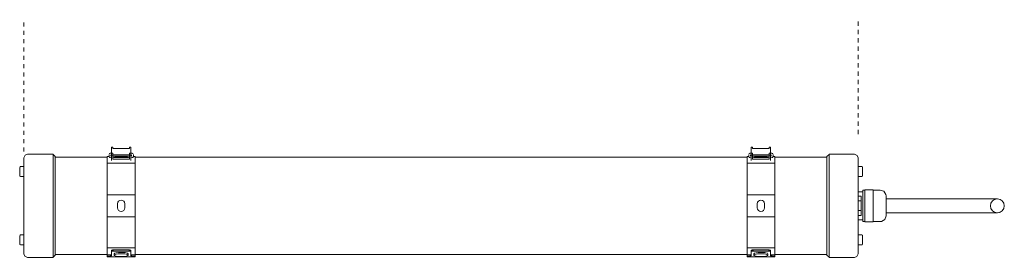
# Model space of a CAD drawing. Header units: millimetres. Extents: x 6125 to 10967, y 1457 to 6729.
# Tile 6 of 8: x 8233 to 8941, y 6558 to 6729. Entities that reach past the tile are written whole.
import ezdxf

# ---------------------------------------------------------------- set-up
doc = ezdxf.new("R2010")
doc.units = ezdxf.units.MM
doc.linetypes.add('Dash', pattern=[6, 3, -3])
doc.layers.add('A-ANNO-DIMS', color=7, linetype='Dash', lineweight=9, true_color=0xd2d2d2)
doc.layers.add('E-LITE-EQPM', color=7, linetype='Continuous', lineweight=20)

# ---------------------------------------------------------------- blocks, each defined once
blk = doc.blocks.new('75750 - 75750 SCUBA Chrome wall lamp 20W-499335-Planta_PDF')
at = {"layer": 'E-LITE-EQPM'}
for p, q in [((-37.1, 278.97), (-37.1, 297.36)), ((-28.19, 299.9), (-28.19, 302.48)), ((-21.01, 302.48), (-21.01, 299.87)), ((21.01, 299.87), (21.01, 302.48)), ((28.19, 302.48), (28.19, 299.8)), ((37.1, 297.36), (37.1, 278.97)), ((0, 278.97), (-37.1, 278.97)), ((-35.52, 277.48), (-37.02, 278.97)), ((-35.52, 277.48), (0, 277.48)), ((-35, 240), (-35, 277.48)), ((-35, 240), (-35, 277.48)), ((-35, 277.48), (-35, 240)), ((37.1, 278.97), (0, 278.97)), ((0, 277.48), (35.52, 277.48)), ((35, 277.48), (35, 240)), ((35, 277.48), (35, 240)), ((35, 240), (35, 277.48)), ((37.02, 278.97), (35.52, 277.48)), ((-42.14, 236), (-42.14, 237)), ((-42.11, 237), (-42.14, 237)), ((-42.14, 236), (-42.11, 236)), ((-41.77, 237), (-42.11, 237)), ((-41.77, 236), (-42.11, 236)), ((-37.92, 237), (-41.77, 237)), ((-41.29, 236), (-41.77, 236)), ((-41.29, 224), (-41.29, 236)), ((-36.44, 237), (-37.92, 237)), ((-37.92, 237), (-37.92, 236)), ((-36.71, 236), (-37.92, 236)), ((-36.97, 238.74), (-35.51, 238.74)), ((-36.24, 237.15), (-36.97, 237.15)), ((-35.72, 236), (-36.71, 236)), ((-36.71, 224), (-36.71, 236)), ((-35.66, 237), (-36.44, 237)), ((-36.44, 237), (-36.44, 236)), ((-36.27, 237.18), (-36.28, 237)), ((-36.23, 237.68), (-36.24, 237.55)), ((-36.24, 237), (-36.24, 237.15)), ((-35.51, 237.15), (-36.01, 237.15)), ((-35.66, 236), (-35.75, 236)), ((-35.72, 236), (-35.72, 224)), ((-35.72, 235.76), (-35.52, 235.76)), ((-35.52, 234.17), (-35.72, 234.17)), ((-35.47, 237), (-35.66, 237)), ((-35.47, 236), (-35.66, 236)), ((-31.79, 240), (-35.55, 240)), ((-35.55, 240), (-35.55, 238.74)), ((-35.38, 237), (-35.47, 237)), ((-35.38, 236), (-35.47, 236)), ((-35, 237), (-35.38, 237)), ((-35, 236), (-35.38, 236)), ((-35.22, 234.23), (-35.23, 233.83)), ((-35.23, 233.83), (-35.23, 226.75)), ((-35.07, 234.32), (-35.07, 225.69)), ((-35.06, 234.32), (-35.06, 225.69)), ((-33.7, 237), (-35, 237)), ((-33.7, 236), (-35, 236)), ((-34.68, 224.8), (-34.68, 235.21)), ((-34.65, 237.15), (-34.65, 237)), ((-34.65, 236), (-34.65, 235.8)), ((-32.56, 237), (-33.7, 237)), ((-33.54, 236), (-33.7, 236)), ((-33.54, 224), (-33.54, 236)), ((-30.59, 240), (-31.79, 240)), ((-9.18, 240), (-30.59, 240)), ((-30.59, 240), (-30.59, 220)), ((-8, 240), (-9.18, 240)), ((-8, 220), (-8, 240)), ((-5.9, 240), (-8, 240)), ((5.84, 240), (-5.9, 240)), ((7.93, 240), (5.84, 240)), ((7.93, 240), (7.93, 220)), ((9.11, 240), (7.93, 240)), ((30.37, 240), (9.11, 240)), ((31.79, 240), (30.37, 240)), ((30.37, 240), (30.37, 220)), ((35.55, 240), (31.79, 240)), ((31.8, 236.04), (31.8, 223.96)), ((32.1, 237), (32.92, 237)), ((32.58, 235.33), (32.58, 230)), ((32.92, 237), (35.88, 237)), ((34.55, 235), (35.53, 235)), ((35.33, 239.27), (35.33, 238.31)), ((35.48, 240), (36.3, 240)), ((36.15, 238.31), (36.15, 239.27)), ((36.63, 240), (36.3, 240)), ((36.67, 240), (36.63, 240)), ((36.63, 220), (36.63, 240)), ((36.74, 240), (36.67, 240)), ((36.8, 240), (36.8, 220)), ((-35.2, 225.76), (-35.23, 226.75)), ((1.5, 232.6), (-1.5, 232.6)), ((-1.5, 227.4), (1.5, 227.4)), ((32.58, 230), (32.58, 224.67)), ((-42.14, 223), (-42.14, 224)), ((-42.11, 224), (-42.14, 224)), ((-42.14, 223), (-42.11, 223)), ((-42.11, 224), (-41.77, 224)), ((-42.11, 223), (-41.77, 223)), ((-41.77, 224), (-41.29, 224)), ((-41.77, 223), (-37.92, 223)), ((-37.92, 224), (-36.71, 224)), ((-37.92, 224), (-37.92, 223)), ((-37.92, 223), (-36.44, 223)), ((-36.97, 222.85), (-36.24, 222.85)), ((-35.51, 221.26), (-36.97, 221.26)), ((-36.71, 224), (-35.72, 224)), ((-36.44, 224), (-36.44, 223)), ((-36.44, 223), (-35.66, 223)), ((-36.27, 222.82), (-36.28, 223)), ((-36.24, 222.85), (-36.24, 223)), ((-36.23, 222.32), (-36.24, 222.45)), ((-36.01, 222.85), (-35.51, 222.85)), ((-35.75, 224), (-35.66, 224)), ((-35.72, 225.83), (-35.51, 225.83)), ((-35.51, 224.24), (-35.72, 224.24)), ((-35.66, 224), (-35.47, 224)), ((-35.66, 223), (-35.47, 223)), ((-35.55, 221.26), (-35.55, 220)), ((-35.55, 220), (-31.79, 220)), ((-35.47, 224), (-35.38, 224)), ((-35.47, 223), (-35.38, 223)), ((-35.38, 224), (-35, 224)), ((-35.38, 223), (-35, 223)), ((-35, 224), (-33.7, 224)), ((-35, 223), (-33.7, 223)), ((-35, -220), (-35, 220)), ((-35, -220), (-35, 220)), ((-35, 220), (-35, -220)), ((-34.65, 224.24), (-34.65, 224)), ((-34.65, 223), (-34.65, 222.85)), ((-33.7, 224), (-33.54, 224)), ((-33.7, 223), (-32.56, 223)), ((-31.79, 220), (-30.59, 220)), ((-30.59, 220), (-9.18, 220)), ((-9.18, 220), (-8, 220)), ((-8, 220), (-5.9, 220)), ((-5.9, 220), (5.84, 220)), ((5.84, 220), (7.93, 220)), ((7.93, 220), (9.11, 220)), ((9.11, 220), (30.37, 220)), ((30.37, 220), (31.79, 220)), ((31.79, 220), (35.55, 220)), ((32.92, 223), (32.1, 223)), ((35.88, 223), (32.92, 223)), ((35.53, 225), (34.55, 225)), ((35, 220), (35, -220)), ((35, 220), (35, -220)), ((35, -220), (35, 220)), ((35.33, 221.69), (35.33, 220.73)), ((36.3, 220), (35.48, 220)), ((36.15, 220.73), (36.15, 221.69)), ((36.3, 220), (36.63, 220)), ((36.63, 220), (36.67, 220)), ((36.67, 220), (36.74, 220)), ((-42.14, -224), (-42.14, -223)), ((-42.11, -223), (-42.14, -223)), ((-42.14, -224), (-42.11, -224)), ((-41.77, -223), (-42.11, -223)), ((-41.77, -224), (-42.11, -224)), ((-37.92, -223), (-41.77, -223)), ((-41.29, -224), (-41.77, -224)), ((-41.29, -236), (-41.29, -224)), ((-36.44, -223), (-37.92, -223)), ((-37.92, -223), (-37.92, -224)), ((-36.71, -224), (-37.92, -224)), ((-36.97, -221.26), (-35.51, -221.26)), ((-36.24, -222.85), (-36.97, -222.85)), ((-35.72, -224), (-36.71, -224)), ((-36.71, -236), (-36.71, -224)), ((-35.66, -223), (-36.44, -223)), ((-36.44, -223), (-36.44, -224)), ((-36.27, -222.82), (-36.28, -223)), ((-36.23, -222.32), (-36.24, -222.45)), ((-36.24, -223), (-36.24, -222.85)), ((-35.51, -222.85), (-36.01, -222.85)), ((-35.66, -224), (-35.75, -224)), ((-35.72, -224), (-35.72, -236)), ((-35.72, -224.24), (-35.52, -224.24)), ((-35.52, -225.83), (-35.72, -225.83)), ((-35.47, -223), (-35.66, -223)), ((-35.47, -224), (-35.66, -224)), ((-31.79, -220), (-35.55, -220)), ((-35.55, -220), (-35.55, -221.26)), ((-35.38, -223), (-35.47, -223)), ((-35.38, -224), (-35.47, -224)), ((-35, -223), (-35.38, -223)), ((-35, -224), (-35.38, -224)), ((-35.22, -225.77), (-35.23, -226.17)), ((-35.23, -226.17), (-35.23, -233.25)), ((-35.07, -225.73), (-35.07, -234.31)), ((-35.06, -225.73), (-35.06, -234.31)), ((-33.7, -223), (-35, -223)), ((-33.7, -224), (-35, -224)), ((-34.68, -235.2), (-34.68, -224.79)), ((-34.65, -222.85), (-34.65, -223)), ((-34.65, -224), (-34.65, -224.2)), ((-32.56, -223), (-33.7, -223)), ((-33.54, -224), (-33.7, -224)), ((-33.54, -236), (-33.54, -224)), ((-30.59, -220), (-31.79, -220)), ((-9.18, -220), (-30.59, -220)), ((-30.59, -220), (-30.59, -240)), ((-8, -220), (-9.18, -220)), ((-8, -240), (-8, -220)), ((-5.9, -220), (-8, -220)), ((5.84, -220), (-5.9, -220)), ((7.93, -220), (5.84, -220)), ((7.93, -220), (7.93, -240)), ((9.11, -220), (7.93, -220)), ((30.37, -220), (9.11, -220)), ((31.79, -220), (30.37, -220)), ((30.37, -220), (30.37, -240)), ((35.55, -220), (31.79, -220)), ((31.8, -223.96), (31.8, -236.04)), ((32.1, -223), (32.92, -223)), ((32.58, -224.67), (32.58, -230)), ((32.92, -223), (35.88, -223)), ((34.55, -225), (35.53, -225)), ((35.33, -220.73), (35.33, -221.69)), ((35.48, -220), (36.3, -220)), ((36.15, -221.69), (36.15, -220.73)), ((36.63, -220), (36.3, -220)), ((36.67, -220), (36.63, -220)), ((36.63, -240), (36.63, -220)), ((36.74, -220), (36.67, -220)), ((36.8, -220), (36.8, -240)), ((-35.2, -234.24), (-35.23, -233.25)), ((1.5, -227.4), (-1.5, -227.4)), ((-1.5, -232.6), (1.5, -232.6)), ((32.58, -230), (32.58, -235.33)), ((-42.14, -237), (-42.14, -236)), ((-42.11, -236), (-42.14, -236)), ((-42.14, -237), (-42.11, -237)), ((-42.11, -236), (-41.77, -236)), ((-42.11, -237), (-41.77, -237)), ((-41.77, -236), (-41.29, -236)), ((-41.77, -237), (-37.92, -237)), ((-37.92, -236), (-36.71, -236)), ((-37.92, -236), (-37.92, -237)), ((-37.92, -237), (-36.44, -237)), ((-36.97, -237.15), (-36.24, -237.15)), ((-35.51, -238.74), (-36.97, -238.74)), ((-36.71, -236), (-35.72, -236)), ((-36.44, -236), (-36.44, -237)), ((-36.44, -237), (-35.66, -237)), ((-36.27, -237.18), (-36.28, -237)), ((-36.24, -237.15), (-36.24, -237)), ((-36.23, -237.68), (-36.24, -237.55)), ((-36.01, -237.15), (-35.51, -237.15)), ((-35.75, -236), (-35.66, -236)), ((-35.72, -234.17), (-35.51, -234.17)), ((-35.51, -235.76), (-35.72, -235.76)), ((-35.66, -236), (-35.47, -236)), ((-35.66, -237), (-35.47, -237)), ((-35.55, -238.74), (-35.55, -240)), ((-35.55, -240), (-31.79, -240)), ((-35.47, -236), (-35.38, -236)), ((-35.47, -237), (-35.38, -237)), ((-35.38, -236), (-35, -236)), ((-35.38, -237), (-35, -237)), ((-35, -236), (-33.7, -236)), ((-35, -237), (-33.7, -237)), ((-35, -277.48), (-35, -240)), ((-35, -277.48), (-35, -240)), ((-35, -240), (-35, -277.48)), ((-34.65, -235.76), (-34.65, -236)), ((-34.65, -237), (-34.65, -237.15)), ((-33.7, -236), (-33.54, -236)), ((-33.7, -237), (-32.56, -237)), ((-31.79, -240), (-30.59, -240)), ((-30.59, -240), (-9.18, -240)), ((-9.18, -240), (-8, -240)), ((-8, -240), (-5.9, -240)), ((-5.9, -240), (5.84, -240)), ((5.84, -240), (7.93, -240)), ((7.93, -240), (9.11, -240)), ((9.11, -240), (30.37, -240)), ((30.37, -240), (31.79, -240)), ((31.79, -240), (35.55, -240)), ((32.92, -237), (32.1, -237)), ((35.88, -237), (32.92, -237)), ((35.53, -235), (34.55, -235)), ((35, -240), (35, -277.48)), ((35, -240), (35, -277.48)), ((35, -277.48), (35, -240)), ((35.33, -238.31), (35.33, -239.27)), ((36.3, -240), (35.48, -240)), ((36.15, -239.27), (36.15, -238.31)), ((36.3, -240), (36.63, -240)), ((36.63, -240), (36.67, -240)), ((36.67, -240), (36.74, -240)), ((-37.1, -297.36), (-37.1, -278.97)), ((-37.1, -278.97), (0, -278.97)), ((-37.02, -278.97), (-35.52, -277.48)), ((0, -277.48), (-35.52, -277.48)), ((35.52, -277.48), (0, -277.48)), ((0, -278.97), (37.1, -278.97)), ((35.52, -277.48), (37.02, -278.97)), ((37.1, -278.97), (37.1, -297.36)), ((-28.19, -302.48), (-28.19, -299.78)), ((-21.01, -299.91), (-21.01, -302.48)), ((-11.37, -304.77), (-11.37, -303.38)), ((0, -303.38), (-11.2, -303.38)), ((-10.04, -303.38), (-10.04, -299.91)), ((-6.93, -299.87), (-6.93, -302.05)), ((-6.93, -302.05), (-3.46, -302.05)), ((-3.46, -299.79), (-3.46, -302.05)), ((-3.46, -302.05), (3.46, -302.05)), ((11.2, -303.38), (0, -303.38)), ((3.46, -299.79), (3.46, -302.05)), ((3.46, -302.05), (6.93, -302.05)), ((6.93, -299.87), (6.93, -302.05)), ((10.04, -299.91), (10.04, -303.38)), ((11.37, -303.38), (11.37, -304.77)), ((21.01, -302.48), (21.01, -299.91)), ((28.19, -299.78), (28.19, -302.48)), ((-11.61, -310.6), (-11.61, -304.77)), ((-10.81, -304.77), (-11.61, -304.77)), ((-11.61, -310.6), (-10.81, -310.6)), ((-11.37, -315.74), (-11.37, -310.6)), ((-0.82, -304.77), (-10.81, -304.77)), ((-10.81, -310.6), (-0.82, -310.6)), ((0.82, -304.77), (-0.82, -304.77)), ((-0.82, -310.6), (0.82, -310.6)), ((10.8, -304.77), (0.82, -304.77)), ((0.82, -310.6), (10.8, -310.6)), ((11.61, -304.77), (10.8, -304.77)), ((10.8, -310.6), (11.61, -310.6)), ((11.37, -310.6), (11.37, -315.74)), ((11.61, -304.77), (11.61, -310.6)), ((-5, -374.6), (-5, -319.96)), ((5, -319.96), (5, -374.6))]:
    blk.add_line(p, q, dxfattribs=at)
at = {"layer": 'E-LITE-EQPM', "flags": 128}
for points in [[(-34.51, 299.96), (-36.46, 299.07), (-37.1, 297.36)], [(-28.19, 299.96), (-31.78, 299.96), (-34.03, 299.96), (-34.51, 299.96)], [(-34.51, 299.96), (-33.56, 299.96), (-30.79, 299.96), (-26.33, 299.96), (-20.44, 299.96), (-13.43, 299.96), (-5.69, 299.96), (0, 299.96)], [(-27.67, 303), (-28.11, 302.76), (-28.19, 302.48)], [(-26.55, 303), (-26.77, 303), (-27.67, 303)], [(-27.67, 303), (-26.78, 303), (-24.61, 303), (-24.6, 303)], [(-24.6, 303), (-22.43, 303), (-21.53, 303)], [(-21.53, 303), (-22.42, 303), (-22.65, 303)], [(-21.01, 302.48), (-21.25, 302.92), (-21.53, 303)], [(0, 299.96), (-8.01, 299.96), (-15.58, 299.96), (-21.01, 299.96)], [(0, 299.96), (8.01, 299.96), (15.58, 299.96), (22.3, 299.96), (27.8, 299.96), (31.78, 299.96), (34.03, 299.96), (34.51, 299.96)], [(21.01, 299.96), (20.44, 299.96), (13.43, 299.96), (5.69, 299.96), (0, 299.96)], [(21.53, 303), (21.09, 302.76), (21.01, 302.48)], [(22.65, 303), (22.43, 303), (21.53, 303)], [(21.53, 303), (22.42, 303), (24.59, 303), (24.6, 303)], [(24.6, 303), (26.77, 303), (27.67, 303)], [(27.67, 303), (26.78, 303), (26.55, 303)], [(28.19, 302.48), (27.95, 302.92), (27.67, 303)], [(34.51, 299.96), (33.56, 299.96), (30.79, 299.96), (28.19, 299.96)], [(37.1, 297.36), (36.21, 299.32), (34.51, 299.96)], [(-37.48, 238.46), (-37.65, 238.37), (-37.8, 237.94), (-37.87, 237)], [(-36.26, 237.61), (-36.24, 237.31), (-36.24, 237.15)], [(-35.52, 234.17), (-34.84, 234.54), (-34.7, 234.92), (-34.65, 235.71), (-34.65, 235.8)], [(-35.51, 238.74), (-34.84, 238.37), (-34.7, 237.99), (-34.65, 237.23), (-34.65, 237.15)], [(32.1, 237), (32.03, 236.96), (31.95, 236.83), (31.89, 236.63), (31.84, 236.36), (31.8, 236.04)], [(31.8, 236.04), (32.03, 235.93), (32.23, 235.81), (32.38, 235.69), (32.49, 235.57), (32.56, 235.45), (32.58, 235.33)], [(32.58, 235.33), (32.59, 235.7), (32.61, 236.05), (32.65, 236.37), (32.71, 236.64), (32.77, 236.83), (32.84, 236.96), (32.92, 237)], [(35.33, 238.31), (35.32, 238.02), (35.3, 237.74), (35.27, 237.49), (35.23, 237.29), (35.18, 237.13), (35.12, 237.03), (35.07, 237)], [(35.45, 239.98), (35.42, 239.93), (35.39, 239.84), (35.36, 239.72), (35.35, 239.58), (35.33, 239.43), (35.33, 239.27)], [(35.88, 237), (35.94, 237.03), (36, 237.13), (36.05, 237.29), (36.09, 237.49), (36.12, 237.74), (36.14, 238.02), (36.15, 238.31)], [(36.15, 239.27), (36.15, 239.43), (36.16, 239.58), (36.18, 239.72), (36.2, 239.84), (36.23, 239.93), (36.26, 239.98)], [(-37.53, 221.57), (-37.65, 221.63), (-37.8, 222.06), (-37.87, 223)], [(-36.26, 222.39), (-36.24, 222.69), (-36.24, 222.85)], [(-35.51, 225.83), (-34.84, 225.46), (-34.7, 225.09), (-34.65, 224.33), (-34.65, 224.24)], [(-35.51, 221.26), (-34.84, 221.63), (-34.7, 222.01), (-34.65, 222.77), (-34.65, 222.85)], [(32.58, 224.67), (32.56, 224.55), (32.49, 224.43), (32.38, 224.31), (32.23, 224.19), (32.03, 224.07), (31.8, 223.96)], [(31.8, 223.96), (31.84, 223.64), (31.89, 223.37), (31.95, 223.17), (32.03, 223.04), (32.1, 223)], [(32.92, 223), (32.84, 223.04), (32.77, 223.17), (32.71, 223.36), (32.65, 223.63), (32.61, 223.95), (32.59, 224.3), (32.58, 224.67)], [(35.07, 223), (35.12, 222.97), (35.18, 222.87), (35.23, 222.71), (35.27, 222.51), (35.3, 222.26), (35.32, 221.98), (35.33, 221.69)], [(35.33, 220.73), (35.33, 220.57), (35.35, 220.42), (35.36, 220.28), (35.39, 220.16), (35.42, 220.07), (35.45, 220.02)], [(36.15, 221.69), (36.14, 221.98), (36.12, 222.26), (36.09, 222.51), (36.05, 222.71), (36, 222.87), (35.94, 222.97), (35.88, 223)], [(36.26, 220.02), (36.23, 220.07), (36.2, 220.16), (36.18, 220.28), (36.16, 220.42), (36.15, 220.57), (36.15, 220.73)], [(-37.48, -221.54), (-37.65, -221.63), (-37.8, -222.06), (-37.87, -223)], [(-36.26, -222.39), (-36.24, -222.69), (-36.24, -222.85)], [(-35.52, -225.83), (-34.84, -225.46), (-34.7, -225.08), (-34.65, -224.29), (-34.65, -224.2)], [(-35.51, -221.26), (-34.84, -221.63), (-34.7, -222.01), (-34.65, -222.77), (-34.65, -222.85)], [(32.1, -223), (32.03, -223.04), (31.95, -223.17), (31.89, -223.37), (31.84, -223.64), (31.8, -223.96)], [(31.8, -223.96), (32.03, -224.07), (32.23, -224.19), (32.38, -224.31), (32.49, -224.43), (32.56, -224.55), (32.58, -224.67)], [(32.58, -224.67), (32.59, -224.3), (32.61, -223.95), (32.65, -223.63), (32.71, -223.36), (32.77, -223.17), (32.84, -223.04), (32.92, -223)], [(35.33, -221.69), (35.32, -221.98), (35.3, -222.26), (35.27, -222.51), (35.23, -222.71), (35.18, -222.87), (35.12, -222.97), (35.07, -223)], [(35.45, -220.02), (35.42, -220.07), (35.39, -220.16), (35.36, -220.28), (35.35, -220.42), (35.33, -220.57), (35.33, -220.73)], [(35.88, -223), (35.94, -222.97), (36, -222.87), (36.05, -222.71), (36.09, -222.51), (36.12, -222.26), (36.14, -221.98), (36.15, -221.69)], [(36.15, -220.73), (36.15, -220.57), (36.16, -220.42), (36.18, -220.28), (36.2, -220.16), (36.23, -220.07), (36.26, -220.02)], [(-37.48, -238.46), (-37.65, -238.37), (-37.8, -237.94), (-37.87, -237)], [(-36.26, -237.61), (-36.24, -237.31), (-36.24, -237.15)], [(-35.51, -234.17), (-34.84, -234.54), (-34.7, -234.91), (-34.65, -235.67), (-34.65, -235.76)], [(-35.51, -238.74), (-34.84, -238.37), (-34.7, -237.99), (-34.65, -237.23), (-34.65, -237.15)], [(32.58, -235.33), (32.56, -235.45), (32.49, -235.57), (32.38, -235.69), (32.23, -235.81), (32.03, -235.93), (31.8, -236.04)], [(31.8, -236.04), (31.84, -236.36), (31.89, -236.63), (31.95, -236.83), (32.03, -236.96), (32.1, -237)], [(32.92, -237), (32.84, -236.96), (32.77, -236.83), (32.71, -236.64), (32.65, -236.37), (32.61, -236.05), (32.59, -235.7), (32.58, -235.33)], [(35.07, -237), (35.12, -237.03), (35.18, -237.13), (35.23, -237.29), (35.27, -237.49), (35.3, -237.74), (35.32, -238.02), (35.33, -238.31)], [(35.33, -239.27), (35.33, -239.43), (35.35, -239.58), (35.36, -239.72), (35.39, -239.84), (35.42, -239.93), (35.45, -239.98)], [(36.15, -238.31), (36.14, -238.02), (36.12, -237.74), (36.09, -237.49), (36.05, -237.29), (36, -237.13), (35.94, -237.03), (35.88, -237)], [(36.26, -239.98), (36.23, -239.93), (36.2, -239.84), (36.18, -239.72), (36.16, -239.58), (36.15, -239.43), (36.15, -239.27)], [(-37.1, -297.36), (-36.21, -299.32), (-34.51, -299.96)], [(0, -299.96), (-8.01, -299.96), (-15.58, -299.96), (-22.3, -299.96), (-27.8, -299.96), (-31.78, -299.96), (-34.03, -299.96), (-34.51, -299.96)], [(-34.51, -299.96), (-33.56, -299.96), (-30.79, -299.96), (-28.19, -299.96)], [(-28.19, -302.48), (-27.95, -302.92), (-27.67, -303)], [(-24.6, -303), (-26.77, -303), (-27.67, -303)], [(-27.67, -303), (-26.78, -303), (-26.55, -303)], [(-21.53, -303), (-22.42, -303), (-24.59, -303), (-24.6, -303)], [(-22.65, -303), (-22.43, -303), (-21.53, -303)], [(-21.53, -303), (-21.09, -302.76), (-21.01, -302.48)], [(-21.01, -299.96), (-20.44, -299.96), (-13.43, -299.96), (-9.89, -299.96)], [(34.51, -299.96), (33.56, -299.96), (30.79, -299.96), (26.33, -299.96), (20.44, -299.96), (13.43, -299.96), (5.69, -299.96), (0, -299.96)], [(9.89, -299.96), (15.58, -299.96), (21.01, -299.96)], [(21.01, -302.48), (21.25, -302.92), (21.53, -303)], [(24.6, -303), (22.43, -303), (21.53, -303)], [(21.53, -303), (22.42, -303), (22.65, -303)], [(27.67, -303), (26.78, -303), (24.61, -303), (24.6, -303)], [(26.55, -303), (26.77, -303), (27.67, -303)], [(27.67, -303), (28.11, -302.76), (28.19, -302.48)], [(28.19, -299.96), (31.78, -299.96), (34.03, -299.96), (34.51, -299.96)], [(34.51, -299.96), (36.46, -299.07), (37.1, -297.36)], [(-11.37, -315.74), (-10.46, -318.36), (-8.12, -319.85), (-7.15, -319.96)], [(7.15, -319.96), (9.77, -319.05), (11.26, -316.71), (11.37, -315.74)], [(0, -319.96), (-3.52, -319.96), (-6.13, -319.96), (-7.15, -319.96), (-7.15, -319.96)], [(-7.15, -319.96), (-6.23, -319.96), (-5, -319.96)], [(7.15, -319.96), (6.23, -319.96), (3.69, -319.96), (0.2, -319.96), (0, -319.96)], [(5, -319.96), (6.13, -319.96), (7.15, -319.96), (7.15, -319.96)], [(-5, -374.6), (-5, -381.45), (-5, -387.79), (-5, -393.15), (-5, -397.14), (-5, -399.46), (-5, -400)], [(5, -400), (5, -399.06), (5, -396.31), (5, -391.95), (5, -386.3), (5, -379.79), (5, -374.6)], [(-4.12, -402.78), (-4.08, -402.89), (-3.97, -402.97)], [(4.63, -401.78), (4.71, -401.67), (4.74, -401.51)], [(-1.78, -404.63), (-1.67, -404.71), (-1.51, -404.74)], [(2.78, -404.12), (2.89, -404.08), (2.97, -403.97)]]:
    blk.add_lwpolyline(points, dxfattribs=at)
at = {"layer": 'E-LITE-EQPM'}
for centre, radius, start, end in [((-1.5, 230), 2.6, 90, 270), ((1.5, 230), 2.6, 270, 90), ((-1.5, -230), 2.6, 90, 270), ((1.5, -230), 2.6, 270, 90), ((0, -400), 5, 90, 270), ((0, -400), 5, 270, 90)]:
    blk.add_arc(centre, radius, start, end, dxfattribs=at)
for centre, start_param, end_param in [((34.55, 230), 0, 1.570796), ((35.53, 230), 4.712389, 7.853982), ((34.55, 230), 1.570796, 3.141593), ((35.53, 230), 1.570796, 4.712389), ((34.55, -230), 0, 1.570796), ((35.53, -230), 4.712389, 7.853982), ((34.55, -230), 1.570796, 3.141593), ((35.53, -230), 1.570796, 4.712389)]:
    blk.add_ellipse(centre, major_axis=(0, 5), ratio=0.198941, start_param=start_param, end_param=end_param, dxfattribs=at)

msp = doc.modelspace()

# ---------------------------------------------------------------- linework, layer by layer
at = {"layer": 'A-ANNO-DIMS'}
for p, q in [((8235.86, 6633.95), (8235.86, 6728.95)), ((8835.86, 6646.54), (8835.86, 6728.95))]:
    msp.add_line(p, q, dxfattribs=at)

# ---------------------------------------------------------------- block references
at = {"layer": 'E-LITE-EQPM', "extrusion": (0, 0, -1), "rotation": 269.9999999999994}
msp.add_blockref('75750 - 75750 SCUBA Chrome wall lamp 20W-499335-Planta_PDF', (-8535.86, 6594.95), dxfattribs=at)

doc.saveas('drawing.dxf')
